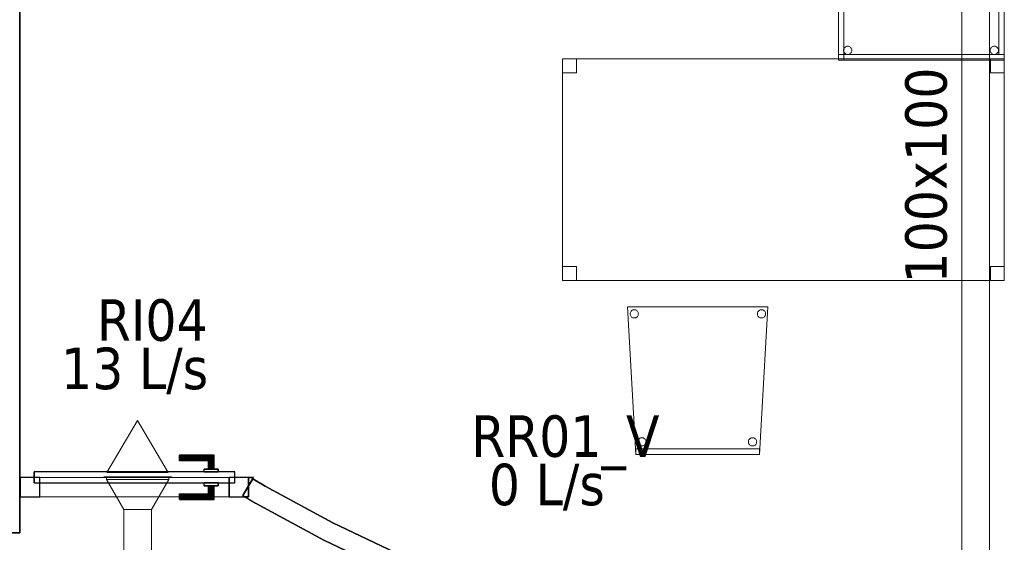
# Model space of a CAD drawing. Header units: metres. Extents: x 391.1 to 427.5, y 12.7 to 28.4.
# Tile 48 of 139: x 409.7 to 413.3, y 18.1 to 20. Entities that reach past the tile are written whole.
import ezdxf

# ---------------------------------------------------------------- set-up
doc = ezdxf.new("R2010")
doc.units = ezdxf.units.M
doc.layers.add('01_CARPINTERIA', color=5, linetype='Continuous', lineweight=25, true_color=0x0000ff)
doc.layers.add('01_SUELOS', color=7, linetype='Continuous', lineweight=25, true_color=0x007f00)
for name, color, linetype, lineweight in [('02_MOBILIARIO', 7, 'Continuous', 18), ('A-DETL-____-MBND', 7, 'Continuous', 18), ('A-GENM-____-OTLN', 7, 'Continuous', 18), ('A-WALL-____-MCUT', 7, 'Continuous', 25), ('A-WALL-____-OTLN', 7, 'Continuous', 25), ('M-HVAC-CDFF-IDEN', 7, 'Continuous', 30), ('M-HVAC-CDFF-OTLN', 7, 'Continuous', 18), ('M-HVAC-DUCT-IDEN', 7, 'Continuous', 30), ('M-HVAC-DUCT-OTLN', 7, 'Continuous', 18)]:
    doc.layers.add(name, color=color, linetype=linetype, lineweight=lineweight)
doc.styles.add('Tahoma_2', font='tahoma.ttf', dxfattribs={"height": 0.15})

# ---------------------------------------------------------------- blocks, each defined once
blk = doc.blocks.new('Family - Taula 160X80_P1-154543-04_CLI_AIRE_P1')
at = {"layer": 'A-DETL-____-MBND', "color": 253, "true_color": 0xaaaaaa}
for p, q in [((0, 0.8001), (0.05, 0.8001)), ((0, 0.7501), (0, 0.8001)), ((0.05, 0.8001), (0, 0.8001)), ((0, 0.8001), (0, 0.7501)), ((0, 0.8001), (1.5969, 0.8001)), ((0, 0), (0, 0.8001)), ((1.5969, 0.8001), (0, 0.8001)), ((0, 0.8001), (0, 0)), ((0.05, 0.8001), (0.05, 0.7501)), ((0.05, 0.7501), (0.05, 0.8001)), ((1.5469, 0.8001), (1.5969, 0.8001)), ((1.5469, 0.7501), (1.5469, 0.8001)), ((1.5969, 0.8001), (1.5469, 0.8001)), ((1.5469, 0.8001), (1.5469, 0.7501)), ((1.5969, 0.8001), (1.5969, 0.7501)), ((1.5969, 0.7501), (1.5969, 0.8001)), ((1.5969, 0.8001), (1.5969, 0)), ((1.5969, 0), (1.5969, 0.8001)), ((0.05, 0.7501), (0, 0.7501)), ((0, 0.7501), (0.05, 0.7501)), ((1.5969, 0.7501), (1.5469, 0.7501)), ((1.5469, 0.7501), (1.5969, 0.7501)), ((0, 0.05), (0.05, 0.05)), ((0, 0), (0, 0.05)), ((0.05, 0.05), (0, 0.05)), ((0, 0.05), (0, 0)), ((0.05, 0.05), (0.05, 0)), ((0.05, 0), (0.05, 0.05)), ((1.5469, 0.05), (1.5969, 0.05)), ((1.5469, 0), (1.5469, 0.05)), ((1.5969, 0.05), (1.5469, 0.05)), ((1.5469, 0.05), (1.5469, 0)), ((1.5969, 0.05), (1.5969, 0)), ((1.5969, 0), (1.5969, 0.05)), ((0.05, 0), (0, 0)), ((0, 0), (0.05, 0)), ((1.5969, 0), (0, 0)), ((0, 0), (1.5969, 0)), ((1.5969, 0), (1.5469, 0)), ((1.5469, 0), (1.5969, 0))]:
    blk.add_line(p, q, dxfattribs=at)
blk = doc.blocks.new('Family - Cadira confient_P1-154675-04_CLI_AIRE_P1')
at = {"layer": 'A-DETL-____-MBND', "color": 253, "true_color": 0xaaaaaa}
for p, q in [((0.03, 0), (0, 0.5326)), ((0, 0.5326), (0.5065, 0.5326)), ((0.5065, 0.5326), (0, 0.5326)), ((0, 0.5326), (0.03, 0)), ((0.0093, 0.5076), (0.0095, 0.5102)), ((0.0095, 0.5102), (0.0093, 0.5076)), ((0.0095, 0.505), (0.0093, 0.5076)), ((0.0093, 0.5076), (0.0095, 0.505)), ((0.0095, 0.5102), (0.0102, 0.5127)), ((0.0102, 0.5127), (0.0095, 0.5102)), ((0.0102, 0.5025), (0.0095, 0.505)), ((0.0095, 0.505), (0.0102, 0.5025)), ((0.0102, 0.5127), (0.0113, 0.515)), ((0.0113, 0.515), (0.0102, 0.5127)), ((0.0113, 0.5001), (0.0102, 0.5025)), ((0.0102, 0.5025), (0.0113, 0.5001)), ((0.0113, 0.515), (0.0128, 0.5172)), ((0.0128, 0.5172), (0.0113, 0.515)), ((0.0127, 0.498), (0.0113, 0.5001)), ((0.0113, 0.5001), (0.0127, 0.498)), ((0.0128, 0.5172), (0.0147, 0.519)), ((0.0147, 0.519), (0.0128, 0.5172)), ((0.0147, 0.519), (0.0168, 0.5205)), ((0.0168, 0.5205), (0.0147, 0.519)), ((0.0168, 0.5205), (0.0192, 0.5216)), ((0.0192, 0.5216), (0.0168, 0.5205)), ((0.0192, 0.5216), (0.0217, 0.5222)), ((0.0217, 0.5222), (0.0192, 0.5216)), ((0.0217, 0.5222), (0.0243, 0.5224)), ((0.0243, 0.5224), (0.0217, 0.5222)), ((0.0243, 0.5224), (0.0269, 0.5222)), ((0.0269, 0.5222), (0.0243, 0.5224)), ((0.0269, 0.5222), (0.0294, 0.5215)), ((0.0294, 0.5215), (0.0269, 0.5222)), ((0.0294, 0.5215), (0.0318, 0.5204)), ((0.0318, 0.5204), (0.0294, 0.5215)), ((0.0318, 0.5204), (0.0339, 0.5189)), ((0.0339, 0.5189), (0.0318, 0.5204)), ((0.0339, 0.5189), (0.0357, 0.5171)), ((0.0357, 0.5171), (0.0339, 0.5189)), ((0.0371, 0.5), (0.0356, 0.4979)), ((0.0356, 0.4979), (0.0371, 0.5)), ((0.0357, 0.5171), (0.0372, 0.5149)), ((0.0372, 0.5149), (0.0357, 0.5171)), ((0.0382, 0.5023), (0.0371, 0.5)), ((0.0371, 0.5), (0.0382, 0.5023)), ((0.0372, 0.5149), (0.0383, 0.5126)), ((0.0383, 0.5126), (0.0372, 0.5149)), ((0.0389, 0.5049), (0.0382, 0.5023)), ((0.0382, 0.5023), (0.0389, 0.5049)), ((0.0383, 0.5126), (0.0389, 0.51)), ((0.0389, 0.51), (0.0383, 0.5126)), ((0.0389, 0.51), (0.0392, 0.5074)), ((0.0392, 0.5074), (0.0389, 0.51)), ((0.0392, 0.5074), (0.0389, 0.5049)), ((0.0389, 0.5049), (0.0392, 0.5074)), ((0.4693, 0.5076), (0.4695, 0.5102)), ((0.4695, 0.5102), (0.4693, 0.5076)), ((0.4695, 0.505), (0.4693, 0.5076)), ((0.4693, 0.5076), (0.4695, 0.505)), ((0.4695, 0.5102), (0.4702, 0.5127)), ((0.4702, 0.5127), (0.4695, 0.5102)), ((0.4702, 0.5025), (0.4695, 0.505)), ((0.4695, 0.505), (0.4702, 0.5025)), ((0.4702, 0.5127), (0.4713, 0.515)), ((0.4713, 0.515), (0.4702, 0.5127)), ((0.4713, 0.5001), (0.4702, 0.5025)), ((0.4702, 0.5025), (0.4713, 0.5001)), ((0.4713, 0.515), (0.4728, 0.5172)), ((0.4728, 0.5172), (0.4713, 0.515)), ((0.4727, 0.498), (0.4713, 0.5001)), ((0.4713, 0.5001), (0.4727, 0.498)), ((0.4728, 0.5172), (0.4747, 0.519)), ((0.4747, 0.519), (0.4728, 0.5172)), ((0.4747, 0.519), (0.4768, 0.5205)), ((0.4768, 0.5205), (0.4747, 0.519)), ((0.5065, 0.5326), (0.4765, 0)), ((0.4765, 0), (0.5065, 0.5326)), ((0.4768, 0.5205), (0.4792, 0.5216)), ((0.4792, 0.5216), (0.4768, 0.5205)), ((0.4792, 0.5216), (0.4817, 0.5222)), ((0.4817, 0.5222), (0.4792, 0.5216)), ((0.4817, 0.5222), (0.4843, 0.5224)), ((0.4843, 0.5224), (0.4817, 0.5222)), ((0.4843, 0.5224), (0.4869, 0.5222)), ((0.4869, 0.5222), (0.4843, 0.5224)), ((0.4869, 0.5222), (0.4894, 0.5215)), ((0.4894, 0.5215), (0.4869, 0.5222)), ((0.4894, 0.5215), (0.4918, 0.5204)), ((0.4918, 0.5204), (0.4894, 0.5215)), ((0.4918, 0.5204), (0.4939, 0.5189)), ((0.4939, 0.5189), (0.4918, 0.5204)), ((0.4939, 0.5189), (0.4957, 0.5171)), ((0.4957, 0.5171), (0.4939, 0.5189)), ((0.4971, 0.5), (0.4956, 0.4979)), ((0.4956, 0.4979), (0.4971, 0.5)), ((0.4957, 0.5171), (0.4972, 0.5149)), ((0.4972, 0.5149), (0.4957, 0.5171)), ((0.4982, 0.5023), (0.4971, 0.5)), ((0.4971, 0.5), (0.4982, 0.5023)), ((0.4972, 0.5149), (0.4983, 0.5126)), ((0.4983, 0.5126), (0.4972, 0.5149)), ((0.4989, 0.5049), (0.4982, 0.5023)), ((0.4982, 0.5023), (0.4989, 0.5049)), ((0.4983, 0.5126), (0.4989, 0.51)), ((0.4989, 0.51), (0.4983, 0.5126)), ((0.4989, 0.51), (0.4992, 0.5074)), ((0.4992, 0.5074), (0.4989, 0.51)), ((0.4992, 0.5074), (0.4989, 0.5049)), ((0.4989, 0.5049), (0.4992, 0.5074)), ((0.0146, 0.4961), (0.0127, 0.498)), ((0.0127, 0.498), (0.0146, 0.4961)), ((0.0167, 0.4946), (0.0146, 0.4961)), ((0.0146, 0.4961), (0.0167, 0.4946)), ((0.0191, 0.4935), (0.0167, 0.4946)), ((0.0167, 0.4946), (0.0191, 0.4935)), ((0.0216, 0.4928), (0.0191, 0.4935)), ((0.0191, 0.4935), (0.0216, 0.4928)), ((0.0242, 0.4926), (0.0216, 0.4928)), ((0.0216, 0.4928), (0.0242, 0.4926)), ((0.0268, 0.4928), (0.0242, 0.4926)), ((0.0242, 0.4926), (0.0268, 0.4928)), ((0.0293, 0.4935), (0.0268, 0.4928)), ((0.0268, 0.4928), (0.0293, 0.4935)), ((0.0316, 0.4945), (0.0293, 0.4935)), ((0.0293, 0.4935), (0.0316, 0.4945)), ((0.0338, 0.496), (0.0316, 0.4945)), ((0.0316, 0.4945), (0.0338, 0.496)), ((0.0356, 0.4979), (0.0338, 0.496)), ((0.0338, 0.496), (0.0356, 0.4979)), ((0.4746, 0.4961), (0.4727, 0.498)), ((0.4727, 0.498), (0.4746, 0.4961)), ((0.4767, 0.4946), (0.4746, 0.4961)), ((0.4746, 0.4961), (0.4767, 0.4946)), ((0.4791, 0.4935), (0.4767, 0.4946)), ((0.4767, 0.4946), (0.4791, 0.4935)), ((0.4816, 0.4928), (0.4791, 0.4935)), ((0.4791, 0.4935), (0.4816, 0.4928)), ((0.4842, 0.4926), (0.4816, 0.4928)), ((0.4816, 0.4928), (0.4842, 0.4926)), ((0.4868, 0.4928), (0.4842, 0.4926)), ((0.4842, 0.4926), (0.4868, 0.4928)), ((0.4893, 0.4935), (0.4868, 0.4928)), ((0.4868, 0.4928), (0.4893, 0.4935)), ((0.4916, 0.4945), (0.4893, 0.4935)), ((0.4893, 0.4935), (0.4916, 0.4945)), ((0.4938, 0.496), (0.4916, 0.4945)), ((0.4916, 0.4945), (0.4938, 0.496)), ((0.4956, 0.4979), (0.4938, 0.496)), ((0.4938, 0.496), (0.4956, 0.4979)), ((0.0369, 0.0452), (0.0372, 0.0478)), ((0.0372, 0.0478), (0.0369, 0.0452)), ((0.0371, 0.0426), (0.0369, 0.0452)), ((0.0369, 0.0452), (0.0371, 0.0426)), ((0.0378, 0.0401), (0.0371, 0.0426)), ((0.0371, 0.0426), (0.0378, 0.0401)), ((0.0372, 0.0478), (0.0378, 0.0503)), ((0.0378, 0.0503), (0.0372, 0.0478)), ((0.0378, 0.0503), (0.039, 0.0526)), ((0.039, 0.0526), (0.0378, 0.0503)), ((0.0389, 0.0377), (0.0378, 0.0401)), ((0.0378, 0.0401), (0.0389, 0.0377)), ((0.0404, 0.0356), (0.0389, 0.0377)), ((0.0389, 0.0377), (0.0404, 0.0356)), ((0.039, 0.0526), (0.0405, 0.0548)), ((0.0405, 0.0548), (0.039, 0.0526)), ((0.0405, 0.0548), (0.0423, 0.0566)), ((0.0423, 0.0566), (0.0405, 0.0548)), ((0.0423, 0.0566), (0.0445, 0.0581)), ((0.0445, 0.0581), (0.0423, 0.0566)), ((0.0445, 0.0581), (0.0468, 0.0592)), ((0.0468, 0.0592), (0.0445, 0.0581)), ((0.0468, 0.0592), (0.0493, 0.0598)), ((0.0493, 0.0598), (0.0468, 0.0592)), ((0.0493, 0.0598), (0.0519, 0.06)), ((0.0519, 0.06), (0.0493, 0.0598)), ((0.0519, 0.06), (0.0545, 0.0598)), ((0.0545, 0.0598), (0.0519, 0.06)), ((0.0545, 0.0598), (0.057, 0.0591)), ((0.057, 0.0591), (0.0545, 0.0598)), ((0.057, 0.0591), (0.0594, 0.058)), ((0.0594, 0.058), (0.057, 0.0591)), ((0.0594, 0.058), (0.0615, 0.0565)), ((0.0615, 0.0565), (0.0594, 0.058)), ((0.0615, 0.0565), (0.0633, 0.0547)), ((0.0633, 0.0547), (0.0615, 0.0565)), ((0.0633, 0.0547), (0.0648, 0.0525)), ((0.0648, 0.0525), (0.0633, 0.0547)), ((0.0648, 0.0376), (0.0633, 0.0355)), ((0.0633, 0.0355), (0.0648, 0.0376)), ((0.0648, 0.0525), (0.0659, 0.0502)), ((0.0659, 0.0502), (0.0648, 0.0525)), ((0.0659, 0.0399), (0.0648, 0.0376)), ((0.0648, 0.0376), (0.0659, 0.0399)), ((0.0659, 0.0502), (0.0666, 0.0476)), ((0.0666, 0.0476), (0.0659, 0.0502)), ((0.0666, 0.0424), (0.0659, 0.0399)), ((0.0659, 0.0399), (0.0666, 0.0424)), ((0.0666, 0.0476), (0.0668, 0.045)), ((0.0668, 0.045), (0.0666, 0.0476)), ((0.0668, 0.045), (0.0666, 0.0424)), ((0.0666, 0.0424), (0.0668, 0.045)), ((0.4369, 0.0452), (0.4372, 0.0478)), ((0.4372, 0.0478), (0.4369, 0.0452)), ((0.4371, 0.0426), (0.4369, 0.0452)), ((0.4369, 0.0452), (0.4371, 0.0426)), ((0.4378, 0.0401), (0.4371, 0.0426)), ((0.4371, 0.0426), (0.4378, 0.0401)), ((0.4372, 0.0478), (0.4378, 0.0503)), ((0.4378, 0.0503), (0.4372, 0.0478)), ((0.4378, 0.0503), (0.439, 0.0526)), ((0.439, 0.0526), (0.4378, 0.0503)), ((0.4389, 0.0377), (0.4378, 0.0401)), ((0.4378, 0.0401), (0.4389, 0.0377)), ((0.4404, 0.0356), (0.4389, 0.0377)), ((0.4389, 0.0377), (0.4404, 0.0356)), ((0.439, 0.0526), (0.4405, 0.0548)), ((0.4405, 0.0548), (0.439, 0.0526)), ((0.4405, 0.0548), (0.4423, 0.0566)), ((0.4423, 0.0566), (0.4405, 0.0548)), ((0.4423, 0.0566), (0.4445, 0.0581)), ((0.4445, 0.0581), (0.4423, 0.0566)), ((0.4445, 0.0581), (0.4468, 0.0592)), ((0.4468, 0.0592), (0.4445, 0.0581)), ((0.4468, 0.0592), (0.4493, 0.0598)), ((0.4493, 0.0598), (0.4468, 0.0592)), ((0.4493, 0.0598), (0.4519, 0.06)), ((0.4519, 0.06), (0.4493, 0.0598)), ((0.4519, 0.06), (0.4545, 0.0598)), ((0.4545, 0.0598), (0.4519, 0.06)), ((0.4545, 0.0598), (0.457, 0.0591)), ((0.457, 0.0591), (0.4545, 0.0598)), ((0.457, 0.0591), (0.4594, 0.058)), ((0.4594, 0.058), (0.457, 0.0591)), ((0.4594, 0.058), (0.4615, 0.0565)), ((0.4615, 0.0565), (0.4594, 0.058)), ((0.4615, 0.0565), (0.4633, 0.0547)), ((0.4633, 0.0547), (0.4615, 0.0565)), ((0.4633, 0.0547), (0.4648, 0.0525)), ((0.4648, 0.0525), (0.4633, 0.0547)), ((0.4648, 0.0376), (0.4633, 0.0355)), ((0.4633, 0.0355), (0.4648, 0.0376)), ((0.4648, 0.0525), (0.4659, 0.0502)), ((0.4659, 0.0502), (0.4648, 0.0525)), ((0.4659, 0.0399), (0.4648, 0.0376)), ((0.4648, 0.0376), (0.4659, 0.0399)), ((0.4659, 0.0502), (0.4666, 0.0476)), ((0.4666, 0.0476), (0.4659, 0.0502)), ((0.4666, 0.0424), (0.4659, 0.0399)), ((0.4659, 0.0399), (0.4666, 0.0424)), ((0.4666, 0.0476), (0.4668, 0.045)), ((0.4668, 0.045), (0.4666, 0.0476)), ((0.4668, 0.045), (0.4666, 0.0424)), ((0.4666, 0.0424), (0.4668, 0.045)), ((0.03, 0.02), (0.4765, 0.02)), ((0.03, 0), (0.03, 0.02)), ((0.4765, 0.02), (0.03, 0.02)), ((0.03, 0.02), (0.03, 0)), ((0.03, 0), (0.4765, 0)), ((0.0422, 0.0337), (0.0404, 0.0356)), ((0.0404, 0.0356), (0.0422, 0.0337)), ((0.0443, 0.0322), (0.0422, 0.0337)), ((0.0422, 0.0337), (0.0443, 0.0322)), ((0.0467, 0.0311), (0.0443, 0.0322)), ((0.0443, 0.0322), (0.0467, 0.0311)), ((0.0492, 0.0304), (0.0467, 0.0311)), ((0.0467, 0.0311), (0.0492, 0.0304)), ((0.0518, 0.0302), (0.0492, 0.0304)), ((0.0492, 0.0304), (0.0518, 0.0302)), ((0.0544, 0.0304), (0.0518, 0.0302)), ((0.0518, 0.0302), (0.0544, 0.0304)), ((0.0569, 0.031), (0.0544, 0.0304)), ((0.0544, 0.0304), (0.0569, 0.031)), ((0.0593, 0.0321), (0.0569, 0.031)), ((0.0569, 0.031), (0.0593, 0.0321)), ((0.0614, 0.0336), (0.0593, 0.0321)), ((0.0593, 0.0321), (0.0614, 0.0336)), ((0.0633, 0.0355), (0.0614, 0.0336)), ((0.0614, 0.0336), (0.0633, 0.0355)), ((0.4422, 0.0337), (0.4404, 0.0356)), ((0.4404, 0.0356), (0.4422, 0.0337)), ((0.4443, 0.0322), (0.4422, 0.0337)), ((0.4422, 0.0337), (0.4443, 0.0322)), ((0.4467, 0.0311), (0.4443, 0.0322)), ((0.4443, 0.0322), (0.4467, 0.0311)), ((0.4492, 0.0304), (0.4467, 0.0311)), ((0.4467, 0.0311), (0.4492, 0.0304)), ((0.4518, 0.0302), (0.4492, 0.0304)), ((0.4492, 0.0304), (0.4518, 0.0302)), ((0.4544, 0.0304), (0.4518, 0.0302)), ((0.4518, 0.0302), (0.4544, 0.0304)), ((0.4569, 0.031), (0.4544, 0.0304)), ((0.4544, 0.0304), (0.4569, 0.031)), ((0.4593, 0.0321), (0.4569, 0.031)), ((0.4569, 0.031), (0.4593, 0.0321)), ((0.4614, 0.0336), (0.4593, 0.0321)), ((0.4593, 0.0321), (0.4614, 0.0336)), ((0.4633, 0.0355), (0.4614, 0.0336)), ((0.4614, 0.0336), (0.4633, 0.0355)), ((0.4765, 0.02), (0.4765, 0)), ((0.4765, 0), (0.4765, 0.02)), ((0.4765, 0), (0.03, 0)), ((0.4765, 0), (0.03, 0)), ((0.03, 0), (0.4765, 0))]:
    blk.add_line(p, q, dxfattribs=at)
blk = doc.blocks.new('Family - LONDR55-XX_ZZ-ARQ-CAA-M3D-Londres55-154851-04_CLI_AIRE_P1')
at = {"layer": '01_CARPINTERIA', "color": 161, "true_color": 0xaaaaff}
for p, q in [((0.5752, 0.1487), (0.5752, 0.15)), ((0.5752, 0.15), (0.5752, 0.1487)), ((0.7002, 0.15), (0.5752, 0.15)), ((0.5752, 0.145), (0.5752, 0.1487)), ((0.5752, 0.1487), (0.5752, 0.145)), ((0.6989, 0.1487), (0.5752, 0.1487)), ((0.6989, 0.1487), (0.5752, 0.1487)), ((0.5752, 0.14), (0.5752, 0.145)), ((0.5752, 0.145), (0.5752, 0.14)), ((0.6952, 0.145), (0.5752, 0.145)), ((0.6952, 0.145), (0.5752, 0.145)), ((0.6952, 0.145), (0.6902, 0.14)), ((0.6902, 0.14), (0.6952, 0.145)), ((0.6989, 0.1487), (0.6952, 0.145)), ((0.6952, 0.145), (0.6989, 0.1487)), ((0.6952, 0.1), (0.6952, 0.145)), ((0.6952, 0.1), (0.6952, 0.145)), ((0.7002, 0.15), (0.6989, 0.1487)), ((0.6989, 0.1487), (0.7002, 0.15)), ((0.6989, 0.1), (0.6989, 0.1487)), ((0.6989, 0.1), (0.6989, 0.1487)), ((0.7002, 0.1), (0.7002, 0.15)), ((0.5752, 0.135), (0.5752, 0.14)), ((0.5752, 0.14), (0.5752, 0.135)), ((0.5752, 0.14), (0.6902, 0.14)), ((0.6902, 0.14), (0.5752, 0.14)), ((0.5752, 0.135), (0.5752, 0.1313)), ((0.5752, 0.1313), (0.5752, 0.135)), ((0.6852, 0.135), (0.5752, 0.135)), ((0.6852, 0.135), (0.5752, 0.135)), ((0.5752, 0.1313), (0.5752, 0.13)), ((0.5752, 0.13), (0.5752, 0.1313)), ((0.6816, 0.1313), (0.5752, 0.1313)), ((0.6816, 0.1313), (0.5752, 0.1313)), ((0.6802, 0.13), (0.5752, 0.13)), ((0.6802, 0.13), (0.6816, 0.1313)), ((0.6816, 0.1313), (0.6802, 0.13)), ((0.6802, 0.1), (0.6802, 0.13)), ((0.6816, 0.1313), (0.6852, 0.135)), ((0.6852, 0.135), (0.6816, 0.1313)), ((0.6816, 0.1), (0.6816, 0.1313)), ((0.6816, 0.1), (0.6816, 0.1313)), ((0.6852, 0.135), (0.6902, 0.14)), ((0.6902, 0.14), (0.6852, 0.135)), ((0.6852, 0.1), (0.6852, 0.135)), ((0.6852, 0.1), (0.6852, 0.135)), ((0.6902, 0.14), (0.6902, 0.1)), ((0.6902, 0.1), (0.6902, 0.14)), ((0.7752, 0.09), (0.05, 0.09)), ((0.05, 0.09), (0.05, 0.05)), ((0.7752, 0.09), (0.05, 0.09)), ((0.05, 0.05), (0.05, 0.09)), ((0.7152, 0.1), (0.6652, 0.1)), ((0.6652, 0.1), (0.7152, 0.1)), ((0.6652, 0.09), (0.6652, 0.1)), ((0.6652, 0.09), (0.6652, 0.1)), ((0.7152, 0.09), (0.6652, 0.09)), ((0.6652, 0.09), (0.7152, 0.09)), ((0.6816, 0.1), (0.6802, 0.1)), ((0.6802, 0.1), (0.6816, 0.1)), ((0.6852, 0.1), (0.6816, 0.1)), ((0.6816, 0.1), (0.6852, 0.1)), ((0.6902, 0.1), (0.6852, 0.1)), ((0.6852, 0.1), (0.6902, 0.1)), ((0.6952, 0.1), (0.6902, 0.1)), ((0.6902, 0.1), (0.6952, 0.1)), ((0.6952, 0.1), (0.6989, 0.1)), ((0.6989, 0.1), (0.6952, 0.1)), ((0.6989, 0.1), (0.7002, 0.1)), ((0.7002, 0.1), (0.6989, 0.1)), ((0.7152, 0.09), (0.7152, 0.1)), ((0.7152, 0.1), (0.7152, 0.09)), ((0.7752, 0.05), (0.7752, 0.09)), ((0.7752, 0.05), (0.7752, 0.09)), ((0.07, 0.07), (0, 0.07)), ((0, 0.07), (0, 0)), ((0.07, 0.07), (0, 0.07)), ((0, 0), (0, 0.07)), ((0.05, 0.05), (0.7752, 0.05)), ((0.05, 0.05), (0.7752, 0.05)), ((0.07, 0), (0.07, 0.07)), ((0.07, 0), (0.07, 0.07)), ((0.6652, 0.05), (0.7152, 0.05)), ((0.7152, 0.05), (0.6652, 0.05)), ((0.6652, 0.04), (0.6652, 0.05)), ((0.6652, 0.04), (0.6652, 0.05)), ((0.6652, 0.04), (0.7152, 0.04)), ((0.7152, 0.04), (0.6652, 0.04)), ((0.6816, 0.04), (0.6802, 0.04)), ((0.6802, 0.04), (0.6816, 0.04)), ((0.6802, 0.01), (0.6802, 0.04)), ((0.6852, 0.04), (0.6816, 0.04)), ((0.6816, 0.04), (0.6852, 0.04)), ((0.6816, 0.0087), (0.6816, 0.04)), ((0.6816, 0.0087), (0.6816, 0.04)), ((0.6852, 0.04), (0.6902, 0.04)), ((0.6902, 0.04), (0.6852, 0.04)), ((0.6852, 0.005), (0.6852, 0.04)), ((0.6852, 0.005), (0.6852, 0.04)), ((0.6902, 0.04), (0.6952, 0.04)), ((0.6952, 0.04), (0.6902, 0.04)), ((0.6902, 0.04), (0.6902, 0)), ((0.6902, 0), (0.6902, 0.04)), ((0.6952, 0.04), (0.6989, 0.04)), ((0.6989, 0.04), (0.6952, 0.04)), ((0.6952, -0.005), (0.6952, 0.04)), ((0.6952, -0.005), (0.6952, 0.04)), ((0.6989, 0.04), (0.7002, 0.04)), ((0.7002, 0.04), (0.6989, 0.04)), ((0.6989, -0.0087), (0.6989, 0.04)), ((0.6989, -0.0087), (0.6989, 0.04)), ((0.7002, -0.01), (0.7002, 0.04)), ((0.7152, 0.04), (0.7152, 0.05)), ((0.7152, 0.05), (0.7152, 0.04)), ((0.8252, 0.07), (0.7552, 0.07)), ((0.7552, 0.07), (0.7552, 0)), ((0.8252, 0.07), (0.7552, 0.07)), ((0.7552, 0), (0.7552, 0.07)), ((0.8252, 0), (0.8252, 0.07)), ((0.8252, 0), (0.8252, 0.07)), ((0, 0), (0.07, 0)), ((0, 0), (0.07, 0)), ((0.5752, 0.0087), (0.5752, 0.01)), ((0.5752, 0.01), (0.5752, 0.0087)), ((0.5752, 0.01), (0.6802, 0.01)), ((0.5752, 0.005), (0.5752, 0.0087)), ((0.5752, 0.0087), (0.5752, 0.005)), ((0.5752, 0.0087), (0.6816, 0.0087)), ((0.5752, 0.0087), (0.6816, 0.0087)), ((0.5752, 0), (0.5752, 0.005)), ((0.5752, 0.005), (0.5752, 0)), ((0.5752, 0.005), (0.6852, 0.005)), ((0.5752, 0.005), (0.6852, 0.005)), ((0.5752, -0.005), (0.5752, 0)), ((0.5752, 0), (0.5752, -0.005)), ((0.6902, 0), (0.5752, 0)), ((0.5752, 0), (0.6902, 0)), ((0.6816, 0.0087), (0.6802, 0.01)), ((0.6802, 0.01), (0.6816, 0.0087)), ((0.6852, 0.005), (0.6816, 0.0087)), ((0.6816, 0.0087), (0.6852, 0.005)), ((0.6902, 0), (0.6852, 0.005)), ((0.6852, 0.005), (0.6902, 0)), ((0.6952, -0.005), (0.6902, 0)), ((0.7552, 0), (0.8252, 0)), ((0.7552, 0), (0.8252, 0)), ((0.5752, -0.005), (0.5752, -0.0087)), ((0.5752, -0.0087), (0.5752, -0.005)), ((0.5752, -0.005), (0.6952, -0.005)), ((0.5752, -0.005), (0.6952, -0.005)), ((0.5752, -0.0087), (0.5752, -0.01)), ((0.5752, -0.01), (0.5752, -0.0087)), ((0.5752, -0.0087), (0.6989, -0.0087)), ((0.5752, -0.0087), (0.6989, -0.0087)), ((0.5752, -0.01), (0.7002, -0.01)), ((0.6902, 0), (0.6952, -0.005)), ((0.6952, -0.005), (0.6989, -0.0087)), ((0.6989, -0.0087), (0.6952, -0.005)), ((0.6989, -0.0087), (0.7002, -0.01)), ((0.7002, -0.01), (0.6989, -0.0087))]:
    blk.add_line(p, q, dxfattribs=at)
blk = doc.blocks.new('Family - Porta P1-154852-04_CLI_AIRE_P1')
blk.add_blockref('Family - LONDR55-XX_ZZ-ARQ-CAA-M3D-Londres55-154851-04_CLI_AIRE_P1', (0, 0))
blk = doc.blocks.new('Family - Taula 100X60_P1-154854-04_CLI_AIRE_P1')
at = {"layer": 'A-DETL-____-MBND', "color": 253, "true_color": 0xaaaaaa}
for p, q in [((0.02, 1), (0.02, 0)), ((0.02, 0), (0.02, 1)), ((0.62, 1), (0.02, 1)), ((0.02, 1), (0.62, 1)), ((0.02, 0.51), (0.02, 1)), ((0.02, 1), (0.04, 1)), ((0.02, 1), (0.04, 1)), ((0.02, 1), (0.02, 0.51)), ((0.02, 1), (0.62, 1)), ((0.02, 0.98), (0.02, 1)), ((0.02, 0.98), (0.02, 1)), ((0.62, 1), (0.02, 1)), ((0.02, 1), (0.02, 0)), ((0.02, 0), (0.02, 1)), ((0.62, 1), (0.02, 1)), ((0.02, 1), (0.62, 1)), ((0.04, 1), (0.04, 0.51)), ((0.04, 0.51), (0.04, 1)), ((0.04, 0), (0.04, 1)), ((0.04, 1), (0.62, 1)), ((0.62, 1), (0.04, 1)), ((0.04, 1), (0.04, 0)), ((0.6, 0.02), (0.6, 1)), ((0.6, 1), (0.62, 1)), ((0.6, 1), (0.62, 1)), ((0.6, 1), (0.6, 0.02)), ((0.62, 0), (0.62, 1)), ((0.62, 1), (0.62, 0)), ((0.62, 1), (0.62, 0.98)), ((0.62, 0.98), (0.62, 1)), ((0.62, 1), (0.62, 0.02)), ((0.62, 0.02), (0.62, 1)), ((0.62, 0), (0.62, 1)), ((0.62, 1), (0.62, 0)), ((0.62, 1), (0.62, 0)), ((0.62, 0), (0.62, 1)), ((0.62, 0.98), (0.02, 0.98)), ((0.02, 0.98), (0.62, 0.98)), ((0.0401, 0.965), (0.0403, 0.9676)), ((0.0403, 0.9676), (0.0401, 0.965)), ((0.0403, 0.9625), (0.0401, 0.965)), ((0.0401, 0.965), (0.0403, 0.9625)), ((0.0403, 0.9676), (0.041, 0.9702)), ((0.041, 0.9702), (0.0403, 0.9676)), ((0.041, 0.9599), (0.0403, 0.9625)), ((0.0403, 0.9625), (0.041, 0.9599)), ((0.041, 0.9702), (0.0421, 0.9725)), ((0.0421, 0.9725), (0.041, 0.9702)), ((0.0421, 0.9725), (0.0436, 0.9746)), ((0.0436, 0.9746), (0.0421, 0.9725)), ((0.0436, 0.9746), (0.0454, 0.9765)), ((0.0454, 0.9765), (0.0436, 0.9746)), ((0.0454, 0.9765), (0.0475, 0.978)), ((0.0475, 0.978), (0.0454, 0.9765)), ((0.0475, 0.978), (0.0499, 0.9791)), ((0.0499, 0.9791), (0.0475, 0.978)), ((0.0499, 0.9791), (0.0524, 0.9798)), ((0.0524, 0.9798), (0.0499, 0.9791)), ((0.0524, 0.9798), (0.055, 0.98)), ((0.055, 0.98), (0.0524, 0.9798)), ((0.055, 0.98), (0.0576, 0.9798)), ((0.0576, 0.9798), (0.055, 0.98)), ((0.0576, 0.9798), (0.0601, 0.9791)), ((0.0601, 0.9791), (0.0576, 0.9798)), ((0.0601, 0.9791), (0.0625, 0.978)), ((0.0625, 0.978), (0.0601, 0.9791)), ((0.0625, 0.978), (0.0646, 0.9765)), ((0.0646, 0.9765), (0.0625, 0.978)), ((0.0646, 0.9765), (0.0664, 0.9746)), ((0.0664, 0.9746), (0.0646, 0.9765)), ((0.0664, 0.9746), (0.0679, 0.9725)), ((0.0679, 0.9725), (0.0664, 0.9746)), ((0.0679, 0.9725), (0.069, 0.9702)), ((0.069, 0.9702), (0.0679, 0.9725)), ((0.069, 0.9702), (0.0697, 0.9676)), ((0.0697, 0.9676), (0.069, 0.9702)), ((0.0697, 0.9625), (0.069, 0.9599)), ((0.069, 0.9599), (0.0697, 0.9625)), ((0.0697, 0.9676), (0.0699, 0.965)), ((0.0699, 0.965), (0.0697, 0.9676)), ((0.0699, 0.965), (0.0697, 0.9625)), ((0.0697, 0.9625), (0.0699, 0.965)), ((0.5701, 0.9647), (0.5703, 0.9673)), ((0.5703, 0.9673), (0.5701, 0.9647)), ((0.5703, 0.9621), (0.5701, 0.9647)), ((0.5701, 0.9647), (0.5703, 0.9621)), ((0.5703, 0.9673), (0.571, 0.9698)), ((0.571, 0.9698), (0.5703, 0.9673)), ((0.571, 0.9596), (0.5703, 0.9621)), ((0.5703, 0.9621), (0.571, 0.9596)), ((0.571, 0.9698), (0.5721, 0.9722)), ((0.5721, 0.9722), (0.571, 0.9698)), ((0.5721, 0.9722), (0.5736, 0.9743)), ((0.5736, 0.9743), (0.5721, 0.9722)), ((0.5736, 0.9743), (0.5754, 0.9762)), ((0.5754, 0.9762), (0.5736, 0.9743)), ((0.5754, 0.9762), (0.5776, 0.9776)), ((0.5776, 0.9776), (0.5754, 0.9762)), ((0.5776, 0.9776), (0.5799, 0.9787)), ((0.5799, 0.9787), (0.5776, 0.9776)), ((0.5799, 0.9787), (0.5824, 0.9794)), ((0.5824, 0.9794), (0.5799, 0.9787)), ((0.5824, 0.9794), (0.585, 0.9796)), ((0.585, 0.9796), (0.5824, 0.9794)), ((0.585, 0.9796), (0.5876, 0.9794)), ((0.5876, 0.9794), (0.585, 0.9796)), ((0.5876, 0.9794), (0.5901, 0.9787)), ((0.5901, 0.9787), (0.5876, 0.9794)), ((0.5901, 0.9787), (0.5925, 0.9776)), ((0.5925, 0.9776), (0.5901, 0.9787)), ((0.5925, 0.9776), (0.5946, 0.9762)), ((0.5946, 0.9762), (0.5925, 0.9776)), ((0.5946, 0.9762), (0.5965, 0.9743)), ((0.5965, 0.9743), (0.5946, 0.9762)), ((0.5965, 0.9743), (0.598, 0.9722)), ((0.598, 0.9722), (0.5965, 0.9743)), ((0.598, 0.9722), (0.5991, 0.9698)), ((0.5991, 0.9698), (0.598, 0.9722)), ((0.5991, 0.9698), (0.5997, 0.9673)), ((0.5997, 0.9673), (0.5991, 0.9698)), ((0.5997, 0.9621), (0.5991, 0.9596)), ((0.5991, 0.9596), (0.5997, 0.9621)), ((0.5997, 0.9673), (0.6, 0.9647)), ((0.6, 0.9647), (0.5997, 0.9673)), ((0.6, 0.9647), (0.5997, 0.9621)), ((0.5997, 0.9621), (0.6, 0.9647)), ((0.0421, 0.9576), (0.041, 0.9599)), ((0.041, 0.9599), (0.0421, 0.9576)), ((0.0436, 0.9554), (0.0421, 0.9576)), ((0.0421, 0.9576), (0.0436, 0.9554)), ((0.0454, 0.9536), (0.0436, 0.9554)), ((0.0436, 0.9554), (0.0454, 0.9536)), ((0.0475, 0.9521), (0.0454, 0.9536)), ((0.0454, 0.9536), (0.0475, 0.9521)), ((0.0499, 0.951), (0.0475, 0.9521)), ((0.0475, 0.9521), (0.0499, 0.951)), ((0.0524, 0.9503), (0.0499, 0.951)), ((0.0499, 0.951), (0.0524, 0.9503)), ((0.055, 0.9501), (0.0524, 0.9503)), ((0.0524, 0.9503), (0.055, 0.9501)), ((0.0576, 0.9503), (0.055, 0.9501)), ((0.055, 0.9501), (0.0576, 0.9503)), ((0.0601, 0.951), (0.0576, 0.9503)), ((0.0576, 0.9503), (0.0601, 0.951)), ((0.0625, 0.9521), (0.0601, 0.951)), ((0.0601, 0.951), (0.0625, 0.9521)), ((0.0646, 0.9536), (0.0625, 0.9521)), ((0.0625, 0.9521), (0.0646, 0.9536)), ((0.0664, 0.9554), (0.0646, 0.9536)), ((0.0646, 0.9536), (0.0664, 0.9554)), ((0.0679, 0.9576), (0.0664, 0.9554)), ((0.0664, 0.9554), (0.0679, 0.9576)), ((0.069, 0.9599), (0.0679, 0.9576)), ((0.0679, 0.9576), (0.069, 0.9599)), ((0.5721, 0.9572), (0.571, 0.9596)), ((0.571, 0.9596), (0.5721, 0.9572)), ((0.5736, 0.9551), (0.5721, 0.9572)), ((0.5721, 0.9572), (0.5736, 0.9551)), ((0.5754, 0.9533), (0.5736, 0.9551)), ((0.5736, 0.9551), (0.5754, 0.9533)), ((0.5776, 0.9518), (0.5754, 0.9533)), ((0.5754, 0.9533), (0.5776, 0.9518)), ((0.5799, 0.9507), (0.5776, 0.9518)), ((0.5776, 0.9518), (0.5799, 0.9507)), ((0.5824, 0.95), (0.5799, 0.9507)), ((0.5799, 0.9507), (0.5824, 0.95)), ((0.585, 0.9498), (0.5824, 0.95)), ((0.5824, 0.95), (0.585, 0.9498)), ((0.5876, 0.95), (0.585, 0.9498)), ((0.585, 0.9498), (0.5876, 0.95)), ((0.5901, 0.9507), (0.5876, 0.95)), ((0.5876, 0.95), (0.5901, 0.9507)), ((0.5925, 0.9518), (0.5901, 0.9507)), ((0.5901, 0.9507), (0.5925, 0.9518)), ((0.5946, 0.9533), (0.5925, 0.9518)), ((0.5925, 0.9518), (0.5946, 0.9533)), ((0.5965, 0.9551), (0.5946, 0.9533)), ((0.5946, 0.9533), (0.5965, 0.9551)), ((0.598, 0.9572), (0.5965, 0.9551)), ((0.5965, 0.9551), (0.598, 0.9572)), ((0.5991, 0.9596), (0.598, 0.9572)), ((0.598, 0.9572), (0.5991, 0.9596)), ((0, 0.6256), (0.02, 0.6256)), ((0, 0.6056), (0, 0.6256)), ((0.02, 0.6256), (0, 0.6256)), ((0, 0.6256), (0, 0.6056)), ((0.02, 0.6056), (0, 0.6056)), ((0, 0.6056), (0.02, 0.6056)), ((0.02, 0.6256), (0.02, 0.6056)), ((0.02, 0.6056), (0.02, 0.6256)), ((0.02, 0.53), (0.62, 0.53)), ((0.02, 0.51), (0.02, 0.53)), ((0.02, 0.51), (0.02, 0.53)), ((0.62, 0.53), (0.02, 0.53)), ((0.04, 0.51), (0.02, 0.51)), ((0.02, 0.51), (0.04, 0.51)), ((0.62, 0.51), (0.02, 0.51)), ((0.02, 0.51), (0.62, 0.51)), ((0.04, 0.53), (0.62, 0.53)), ((0.04, 0.51), (0.04, 0.53)), ((0.04, 0.51), (0.04, 0.53)), ((0.62, 0.53), (0.04, 0.53)), ((0.62, 0.51), (0.04, 0.51)), ((0.04, 0.51), (0.62, 0.51)), ((0.62, 0.53), (0.62, 0.51)), ((0.62, 0.51), (0.62, 0.53)), ((0.62, 0.53), (0.62, 0.51)), ((0.62, 0.51), (0.62, 0.53)), ((0.0389, 0.035), (0.0391, 0.0376)), ((0.0391, 0.0376), (0.0389, 0.035)), ((0.0391, 0.0376), (0.0398, 0.0401)), ((0.0398, 0.0401), (0.0391, 0.0376)), ((0.0398, 0.0401), (0.0409, 0.0425)), ((0.0409, 0.0425), (0.0398, 0.0401)), ((0.0409, 0.0425), (0.0424, 0.0446)), ((0.0424, 0.0446), (0.0409, 0.0425)), ((0.0424, 0.0446), (0.0442, 0.0464)), ((0.0442, 0.0464), (0.0424, 0.0446)), ((0.0442, 0.0464), (0.0464, 0.0479)), ((0.0464, 0.0479), (0.0442, 0.0464)), ((0.0464, 0.0479), (0.0487, 0.049)), ((0.0487, 0.049), (0.0464, 0.0479)), ((0.0487, 0.049), (0.0512, 0.0497)), ((0.0512, 0.0497), (0.0487, 0.049)), ((0.0512, 0.0497), (0.0538, 0.0499)), ((0.0538, 0.0499), (0.0512, 0.0497)), ((0.0538, 0.0499), (0.0564, 0.0497)), ((0.0564, 0.0497), (0.0538, 0.0499)), ((0.0564, 0.0497), (0.0589, 0.049)), ((0.0589, 0.049), (0.0564, 0.0497)), ((0.0589, 0.049), (0.0613, 0.0479)), ((0.0613, 0.0479), (0.0589, 0.049)), ((0.0613, 0.0479), (0.0634, 0.0464)), ((0.0634, 0.0464), (0.0613, 0.0479)), ((0.0634, 0.0464), (0.0653, 0.0446)), ((0.0653, 0.0446), (0.0634, 0.0464)), ((0.0653, 0.0446), (0.0668, 0.0425)), ((0.0668, 0.0425), (0.0653, 0.0446)), ((0.0668, 0.0425), (0.0679, 0.0401)), ((0.0679, 0.0401), (0.0668, 0.0425)), ((0.0679, 0.0401), (0.0685, 0.0376)), ((0.0685, 0.0376), (0.0679, 0.0401)), ((0.0685, 0.0376), (0.0688, 0.035)), ((0.0688, 0.035), (0.0685, 0.0376)), ((0.5689, 0.035), (0.5691, 0.0376)), ((0.5691, 0.0376), (0.5689, 0.035)), ((0.5691, 0.0376), (0.5698, 0.0401)), ((0.5698, 0.0401), (0.5691, 0.0376)), ((0.5698, 0.0401), (0.5709, 0.0425)), ((0.5709, 0.0425), (0.5698, 0.0401)), ((0.5709, 0.0425), (0.5724, 0.0446)), ((0.5724, 0.0446), (0.5709, 0.0425)), ((0.5724, 0.0446), (0.5742, 0.0464)), ((0.5742, 0.0464), (0.5724, 0.0446)), ((0.5742, 0.0464), (0.5764, 0.0479)), ((0.5764, 0.0479), (0.5742, 0.0464)), ((0.5764, 0.0479), (0.5787, 0.049)), ((0.5787, 0.049), (0.5764, 0.0479)), ((0.5787, 0.049), (0.5812, 0.0497)), ((0.5812, 0.0497), (0.5787, 0.049)), ((0.5812, 0.0497), (0.5838, 0.0499)), ((0.5838, 0.0499), (0.5812, 0.0497)), ((0.5838, 0.0499), (0.5864, 0.0497)), ((0.5864, 0.0497), (0.5838, 0.0499)), ((0.5864, 0.0497), (0.5889, 0.049)), ((0.5889, 0.049), (0.5864, 0.0497)), ((0.5889, 0.049), (0.5913, 0.0479)), ((0.5913, 0.0479), (0.5889, 0.049)), ((0.5913, 0.0479), (0.5934, 0.0464)), ((0.5934, 0.0464), (0.5913, 0.0479)), ((0.5934, 0.0464), (0.5953, 0.0446)), ((0.5953, 0.0446), (0.5934, 0.0464)), ((0.5953, 0.0446), (0.5968, 0.0425)), ((0.5968, 0.0425), (0.5953, 0.0446)), ((0.5968, 0.0425), (0.5979, 0.0401)), ((0.5979, 0.0401), (0.5968, 0.0425)), ((0.5979, 0.0401), (0.5985, 0.0376)), ((0.5985, 0.0376), (0.5979, 0.0401)), ((0.5985, 0.0376), (0.5988, 0.035)), ((0.5988, 0.035), (0.5985, 0.0376)), ((0.02, 0.02), (0.62, 0.02)), ((0.02, 0), (0.02, 0.02)), ((0.02, 0), (0.02, 0.02)), ((0.62, 0.02), (0.02, 0.02)), ((0.02, 0), (0.62, 0)), ((0.62, 0), (0.02, 0)), ((0.02, 0), (0.62, 0)), ((0.62, 0), (0.02, 0)), ((0.62, 0), (0.02, 0)), ((0.02, 0), (0.62, 0)), ((0.0391, 0.0324), (0.0389, 0.035)), ((0.0389, 0.035), (0.0391, 0.0324)), ((0.0398, 0.0299), (0.0391, 0.0324)), ((0.0391, 0.0324), (0.0398, 0.0299)), ((0.0409, 0.0275), (0.0398, 0.0299)), ((0.0398, 0.0299), (0.0409, 0.0275)), ((0.62, 0), (0.04, 0)), ((0.04, 0), (0.62, 0)), ((0.0424, 0.0254), (0.0409, 0.0275)), ((0.0409, 0.0275), (0.0424, 0.0254)), ((0.0442, 0.0236), (0.0424, 0.0254)), ((0.0424, 0.0254), (0.0442, 0.0236)), ((0.0464, 0.0221), (0.0442, 0.0236)), ((0.0442, 0.0236), (0.0464, 0.0221)), ((0.0487, 0.021), (0.0464, 0.0221)), ((0.0464, 0.0221), (0.0487, 0.021)), ((0.0512, 0.0203), (0.0487, 0.021)), ((0.0487, 0.021), (0.0512, 0.0203)), ((0.0538, 0.0201), (0.0512, 0.0203)), ((0.0512, 0.0203), (0.0538, 0.0201)), ((0.0564, 0.0203), (0.0538, 0.0201)), ((0.0538, 0.0201), (0.0564, 0.0203)), ((0.0589, 0.021), (0.0564, 0.0203)), ((0.0564, 0.0203), (0.0589, 0.021)), ((0.0613, 0.0221), (0.0589, 0.021)), ((0.0589, 0.021), (0.0613, 0.0221)), ((0.0634, 0.0236), (0.0613, 0.0221)), ((0.0613, 0.0221), (0.0634, 0.0236)), ((0.0653, 0.0254), (0.0634, 0.0236)), ((0.0634, 0.0236), (0.0653, 0.0254)), ((0.0668, 0.0275), (0.0653, 0.0254)), ((0.0653, 0.0254), (0.0668, 0.0275)), ((0.0679, 0.0299), (0.0668, 0.0275)), ((0.0668, 0.0275), (0.0679, 0.0299)), ((0.0685, 0.0324), (0.0679, 0.0299)), ((0.0679, 0.0299), (0.0685, 0.0324)), ((0.0688, 0.035), (0.0685, 0.0324)), ((0.0685, 0.0324), (0.0688, 0.035)), ((0.5691, 0.0324), (0.5689, 0.035)), ((0.5689, 0.035), (0.5691, 0.0324)), ((0.5698, 0.0299), (0.5691, 0.0324)), ((0.5691, 0.0324), (0.5698, 0.0299)), ((0.5709, 0.0275), (0.5698, 0.0299)), ((0.5698, 0.0299), (0.5709, 0.0275)), ((0.5724, 0.0254), (0.5709, 0.0275)), ((0.5709, 0.0275), (0.5724, 0.0254)), ((0.5742, 0.0236), (0.5724, 0.0254)), ((0.5724, 0.0254), (0.5742, 0.0236)), ((0.5764, 0.0221), (0.5742, 0.0236)), ((0.5742, 0.0236), (0.5764, 0.0221)), ((0.5787, 0.021), (0.5764, 0.0221)), ((0.5764, 0.0221), (0.5787, 0.021)), ((0.5812, 0.0203), (0.5787, 0.021)), ((0.5787, 0.021), (0.5812, 0.0203)), ((0.5838, 0.0201), (0.5812, 0.0203)), ((0.5812, 0.0203), (0.5838, 0.0201)), ((0.5864, 0.0203), (0.5838, 0.0201)), ((0.5838, 0.0201), (0.5864, 0.0203)), ((0.5889, 0.021), (0.5864, 0.0203)), ((0.5864, 0.0203), (0.5889, 0.021)), ((0.5913, 0.0221), (0.5889, 0.021)), ((0.5889, 0.021), (0.5913, 0.0221)), ((0.5934, 0.0236), (0.5913, 0.0221)), ((0.5913, 0.0221), (0.5934, 0.0236)), ((0.5953, 0.0254), (0.5934, 0.0236)), ((0.5934, 0.0236), (0.5953, 0.0254)), ((0.5968, 0.0275), (0.5953, 0.0254)), ((0.5953, 0.0254), (0.5968, 0.0275)), ((0.5979, 0.0299), (0.5968, 0.0275)), ((0.5968, 0.0275), (0.5979, 0.0299)), ((0.5985, 0.0324), (0.5979, 0.0299)), ((0.5979, 0.0299), (0.5985, 0.0324)), ((0.5988, 0.035), (0.5985, 0.0324)), ((0.5985, 0.0324), (0.5988, 0.035)), ((0.62, 0.02), (0.6, 0.02)), ((0.6, 0.02), (0.62, 0.02)), ((0.62, 0.02), (0.62, 0)), ((0.62, 0), (0.62, 0.02))]:
    blk.add_line(p, q, dxfattribs=at)
blk = doc.blocks.new('Family - Envans P1-154955-04_CLI_AIRE_P1')
at = {"layer": 'A-WALL-____-MCUT', "color": 253, "true_color": 0xaaaaaa}
for p, q in [((0.8435, 0.07), (0.8435, 0)), ((0.8458, 0.07), (0.8435, 0.07)), ((0.8458, 0), (0.8458, 0.07)), ((0.0183, 0.0311), (0, 0)), ((0, 0), (0.0183, 0)), ((0.0183, 0), (0.0183, 0.0311)), ((0.8435, 0), (0.8458, 0))]:
    blk.add_line(p, q, dxfattribs=at)
at = {"layer": 'A-WALL-____-OTLN', "color": 253, "true_color": 0xaaaaaa}
for p, q in [((0.8435, 0.07), (0.8435, 0)), ((0.8435, 0.07), (0.8458, 0.07)), ((0.8458, 0.07), (0.8458, 0)), ((0.0183, 0.0311), (0, 0)), ((0.0183, 0), (0, 0)), ((0.0183, 0), (0.0183, 0.0311)), ((0.8458, 0), (0.8435, 0))]:
    blk.add_line(p, q, dxfattribs=at)
at = {"layer": 'A-WALL-____-OTLN', "color": 253, "lineweight": 18, "true_color": 0xaaaaaa}
blk.add_line((0, 0), (0.8458, 0), dxfattribs=at)
blk = doc.blocks.new('Family - Vano de puerta P1-154957-04_CLI_AIRE_P1')
at = {"layer": 'A-GENM-____-OTLN', "color": 253, "true_color": 0xaaaaaa}
for p, q in [((409.7493, 18.3096), (409.7493, 18.2396)), ((410.5745, 18.3096), (409.7493, 18.3096)), ((409.7493, 18.3096), (409.7493, 18.2396)), ((409.7493, 18.3096), (410.5745, 18.3096)), ((410.5745, 18.2396), (410.5745, 18.3096)), ((410.5745, 18.3096), (410.5745, 18.2396)), ((409.7493, 18.2396), (410.5745, 18.2396)), ((410.5745, 18.2396), (409.7493, 18.2396))]:
    blk.add_line(p, q, dxfattribs=at)
blk = doc.blocks.new('Family - Envans P1-155028-04_CLI_AIRE_P1')
at = {"layer": 'A-WALL-____-MCUT', "color": 253, "true_color": 0xaaaaaa}
for p, q in [((0.0355, 0.8037), (0.0202, 0.7777)), ((0.0799, 0.7765), (0.0355, 0.8037)), ((0.0202, 0.7777), (0.0202, 0.7388)), ((0.3246, 0.6443), (0.0799, 0.7765)), ((0.0202, 0.7388), (0.0074, 0.7388)), ((0.0074, 0.7388), (0.045, 0.7158)), ((0.045, 0.7158), (0.2929, 0.5819)), ((0.5759, 0.5251), (0.3246, 0.6443)), ((0.2929, 0.5819), (0.5475, 0.461))]:
    blk.add_line(p, q, dxfattribs=at)
at = {"layer": 'A-WALL-____-OTLN', "color": 253, "true_color": 0xaaaaaa}
for p, q in [((0.0355, 0.8037), (0, 0.7433)), ((0.0355, 0.8037), (0.0799, 0.7765)), ((0, 0.7433), (0.0202, 0.7777)), ((0.0202, 0.7777), (0.0202, 0.7388)), ((0.0799, 0.7765), (0.3246, 0.6443)), ((0.0074, 0.7388), (0, 0.7433)), ((0, 0.7433), (0.045, 0.7158)), ((0.0202, 0.7388), (0.0074, 0.7388)), ((0.2929, 0.5819), (0.045, 0.7158)), ((0.3246, 0.6443), (0.5759, 0.5251)), ((0.5475, 0.461), (0.2929, 0.5819))]:
    blk.add_line(p, q, dxfattribs=at)
blk = doc.blocks.new('Family - LONDR55-XX_ZZ-ARQ-CAA-M3D-Londres55-155045-04_CLI_AIRE_P1')
at = {"layer": '01_SUELOS', "color": 9, "true_color": 0xaad4aa}
for p, q in [((11.4498, 8.0556), (11.4498, 4.9888)), ((11.4498, 4.9888), (11.4498, 8.0556)), ((11.4498, 4.9888), (11.3298, 4.9888)), ((11.3298, 4.9888), (11.4498, 4.9888))]:
    blk.add_line(p, q, dxfattribs=at)
blk = doc.blocks.new('LONDR55-XX_ZZ-ARQ-CAA-M3D-Londres55_ifc-1-04_CLI_AIRE_P1')
at = {"layer": '01_CARPINTERIA', "color": 253, "lineweight": 18, "true_color": 0xaaaaaa}
blk.add_blockref('Family - Porta P1-154852-04_CLI_AIRE_P1', (409.7493, 18.2396), dxfattribs=at)
at = {"layer": '01_SUELOS', "color": 253, "lineweight": 18, "true_color": 0xaaaaaa}
blk.add_blockref('Family - LONDR55-XX_ZZ-ARQ-CAA-M3D-Londres55-155045-04_CLI_AIRE_P1', (398.2972, 13.1206), dxfattribs=at)
at = {"layer": '02_MOBILIARIO', "color": 253, "lineweight": 18, "true_color": 0xaaaaaa}
for name, p in [('Family - Taula 100X60_P1-154854-04_CLI_AIRE_P1', (412.6866, 19.817)), ('Family - Taula 160X80_P1-154543-04_CLI_AIRE_P1', (411.7097, 19.0209)), ('Family - Cadira confient_P1-154675-04_CLI_AIRE_P1', (411.9446, 18.3927))]:
    blk.add_blockref(name, p, dxfattribs=at)
at = {"layer": 'A-GENM-____-OTLN', "color": 253, "lineweight": 18, "true_color": 0xaaaaaa}
blk.add_blockref('Family - Vano de puerta P1-154957-04_CLI_AIRE_P1', (0, 0), dxfattribs=at)
at = {"layer": 'A-WALL-____-OTLN', "color": 253, "lineweight": 18, "true_color": 0xaaaaaa}
blk.add_blockref('Family - Envans P1-155028-04_CLI_AIRE_P1', (410.5542, 17.5008), dxfattribs=at)
at = {"layer": 'A-WALL-____-OTLN', "color": 253, "lineweight": 18, "true_color": 0xaaaaaa, "rotation": 180}
blk.add_blockref('Family - Envans P1-154955-04_CLI_AIRE_P1', (410.5927, 18.3096), dxfattribs=at)
blk = doc.blocks.new('ZYR_03_06_04_01 Reixa Paret Impulsió - RI04-482248-04_CLI_AIRE_P1')
at = {"layer": 'M-HVAC-CDFF-OTLN', "color": 143, "true_color": 0x32aad1}
for p, q in [((0.1225, 0.002), (-0.1225, 0.002)), ((-0.1225, 0.002), (0.1225, 0.002)), ((-0.1225, 0.002), (-0.1225, 0)), ((-0.1225, 0.002), (-0.1225, 0)), ((0.1225, 0), (-0.1225, 0)), ((-0.1225, 0), (0.1225, 0)), ((0.1125, 0.01), (-0.1125, 0.01)), ((-0.1125, 0.01), (0.1125, 0.01)), ((-0.1125, 0.01), (-0.1125, 0)), ((-0.1125, 0.01), (-0.1125, 0)), ((0.1125, 0.002), (-0.1125, 0.002)), ((-0.1125, 0.002), (0.1125, 0.002)), ((-0.1125, 0.002), (-0.1125, 0)), ((-0.1125, 0.002), (-0.1125, 0)), ((0.1125, 0), (-0.1125, 0)), ((-0.1125, 0), (0.1125, 0)), ((0.1125, 0), (-0.1125, 0)), ((-0.1125, 0), (0.1125, 0)), ((0.1125, 0), (0.1125, 0.01)), ((0.1125, 0.01), (0.1125, 0)), ((0.1125, 0), (0.1125, 0.002)), ((0.1125, 0.002), (0.1125, 0)), ((0.1225, 0), (0.1225, 0.002)), ((0.1225, 0.002), (0.1225, 0)), ((0.1111, -0.015), (-0.1111, -0.015)), ((-0.1111, -0.015), (-0.1111, -0.016)), ((-0.1111, -0.016), (0, -0.2033)), ((0.1111, -0.016), (0, -0.2033)), ((0.1111, -0.015), (0.1111, -0.016))]:
    blk.add_line(p, q, dxfattribs=at)
blk = doc.blocks.new('M_Transición rectangular - Ángulo - 60 grados-478466-04_CLI_AIRE_P1')
at = {"layer": 'M-HVAC-DUCT-OTLN', "color": 143, "true_color": 0x32aad1}
for p, q in [((0, 0.05), (0.1083, 0.1125)), ((0, 0.05), (0.1083, 0.1125)), ((0.1083, -0.1125), (0.1083, 0.1125)), ((0.1083, 0.1125), (0.1083, -0.1125)), ((0, 0.05), (0, -0.05)), ((0, -0.05), (0, 0.05)), ((0, -0.05), (0.1083, -0.1125)), ((0.1083, -0.1125), (0, -0.05))]:
    blk.add_line(p, q, dxfattribs=at)

msp = doc.modelspace()

# ---------------------------------------------------------------- linework, layer by layer
at = {"layer": 'M-HVAC-DUCT-OTLN', "color": 40, "true_color": 0xffbf00}
for p, q in [((413.153, 17.7762), (413.153, 21.1162)), ((413.253, 21.1162), (413.253, 17.7762))]:
    msp.add_line(p, q, dxfattribs=at)
at = {"layer": 'M-HVAC-DUCT-OTLN', "color": 143, "true_color": 0x32aad1}
for p, q in [((410.1232, 18.1933), (410.2232, 18.1933)), ((410.1232, 17.2364), (410.1232, 18.1933)), ((410.2232, 18.1933), (410.2232, 17.2364))]:
    msp.add_line(p, q, dxfattribs=at)

# ---------------------------------------------------------------- block references
at = {"lineweight": 5}
msp.add_blockref('LONDR55-XX_ZZ-ARQ-CAA-M3D-Londres55_ifc-1-04_CLI_AIRE_P1', (0, 0), dxfattribs=at)
at = {"layer": 'M-HVAC-CDFF-OTLN', "color": 143, "true_color": 0x32aad1, "rotation": 180}
msp.add_blockref('ZYR_03_06_04_01 Reixa Paret Impulsió - RI04-482248-04_CLI_AIRE_P1', (410.1732, 18.3116), dxfattribs=at)
at = {"layer": 'M-HVAC-DUCT-OTLN', "color": 143, "true_color": 0x32aad1, "rotation": 90}
msp.add_blockref('M_Transición rectangular - Ángulo - 60 grados-478466-04_CLI_AIRE_P1', (410.1732, 18.1933), dxfattribs=at)

# ---------------------------------------------------------------- texts
at = {"layer": 'M-HVAC-CDFF-IDEN', "char_height": 0.15, "attachment_point": 1, "style": 'Tahoma_2'}
for s, insert, width in [('RI04', (410.0262, 18.9529), 0.509072), ('13 L/s', (409.8966, 18.7782), 0.661392), ('RR01_V', (411.3794, 18.5337), 0.84578), ('0 L/s', (411.4432, 18.359), 0.529114)]:
    msp.add_mtext(s, dxfattribs=dict(at, insert=insert, width=width))
at = {"layer": 'M-HVAC-DUCT-IDEN', "insert": (412.9484, 19.0098), "char_height": 0.15, "width": 0.913924, "attachment_point": 1, "rotation": 90, "style": 'Tahoma_2'}
msp.add_mtext('100x100', dxfattribs=at)

doc.saveas('drawing.dxf')
